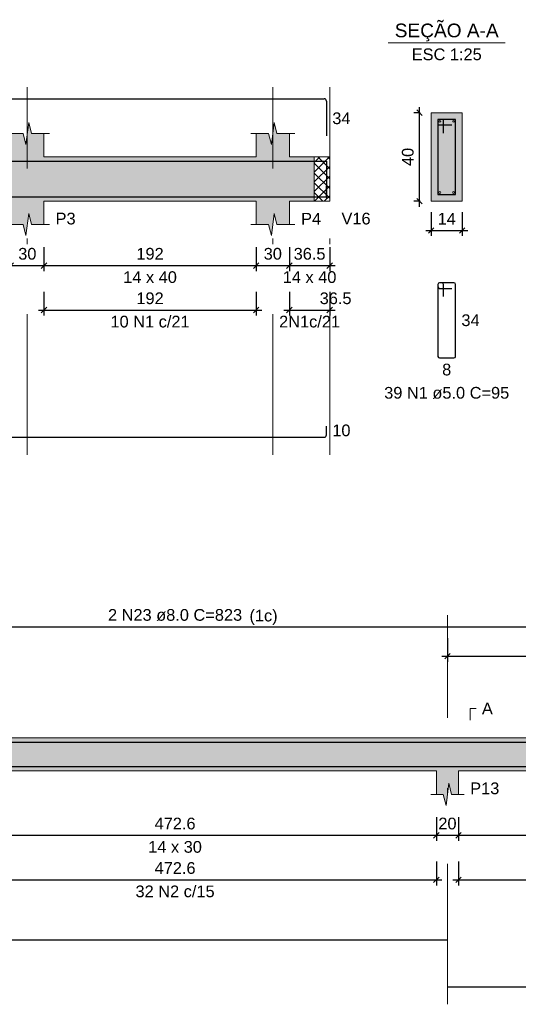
# Model space of a CAD drawing. Header units: millimetres. Extents: x 1434 to 2277, y -793 to -278.
# Tile 102 of 111: x 1859 to 1868, y -374 to -356. Entities that reach past the tile are written whole.
import ezdxf

# ---------------------------------------------------------------- set-up
doc = ezdxf.new("R2010")
doc.units = ezdxf.units.MM
doc.linetypes.add('DASHDOT', pattern=[25.4, 12.7, -6.35, 0, -6.35])
for name, color, linetype, lineweight in [('Descrição da armadura', 7, 'Continuous', 5), ('DT-Barras na forma', 1, 'Continuous', 30), ('DT-Barras no corte', 5, 'Continuous', 5), ('DT-Barras rebatidas', 1, 'Continuous', 30), ('DT-Cotas', 9, 'Continuous', 5), ('DT-Forma', 5, 'Continuous', 5), ('DT-Hachura forma vigas', 252, 'Continuous', 5), ('DT-Hachura intersecção vigas', 9, 'Continuous', 5), ('DT-Hachura seção vigas', 252, 'Continuous', 5), ('DT-Pontilhado', 9, 'DASHDOT', 5), ('DT-Textos', 7, 'Continuous', 5), ('Textos armaduras', 7, 'Continuous', 5)]:
    doc.layers.add(name, color=color, linetype=linetype, lineweight=lineweight)
doc.styles.add('ARIAL', font='arial.ttf')
doc.styles.get("Standard").update_dxf_attribs({"font": 'arial.ttf'})
doc.dimstyles.new('UM_25.000000', dxfattribs={"dimtxt": 0.18, "dimasz": 0.1, "dimexe": 0.1, "dimexo": 0.2, "dimgap": 0, "dimtad": 1, "dimtih": 1, "dimtoh": 1, "dimdec": 1, "dimlfac": 25, "dimzin": 0, "dimdsep": 46, "dimtxsty": 'Standard', "dimcen": 0.09, "dimdle": 0.1, "dimadec": 1, "dimazin": 2, "dimtfac": 1, "dimtdec": 4, "dimtofl": 0, "dimtmove": 0, "dimatfit": 3, "dimfxl": 1, "dimtolj": 1, "dimarcsym": 0})
doc.dimstyles.new('UM_50.000000', dxfattribs={"dimtxt": 0.18, "dimasz": 0.1, "dimexe": 0.1, "dimexo": 0.2, "dimgap": 0, "dimtad": 1, "dimtih": 1, "dimtoh": 1, "dimdec": 1, "dimlfac": 50, "dimzin": 0, "dimdsep": 46, "dimtxsty": 'Standard', "dimcen": 0.09, "dimdle": 0.1, "dimadec": 1, "dimazin": 2, "dimtfac": 1, "dimtdec": 4, "dimtofl": 0, "dimtmove": 0, "dimatfit": 3, "dimfxl": 1, "dimtolj": 1, "dimarcsym": 0})

# ---------------------------------------------------------------- blocks, each defined once
blk = doc.blocks.new('_Oblique')
at = {"color": 0, "linetype": 'ByBlock', "lineweight": -2}
blk.add_line((-0.5, -0.5), (0.5, 0.5), dxfattribs=at)
blk = doc.blocks.new('*D645')
at = {"layer": 'DT-Cotas', "color": 0, "lineweight": -2, "transparency": 16777216}
for p, q in [((1858.462, -359.944), (1858.462, -360.374)), ((1859.062, -359.944), (1859.062, -360.374)), ((1858.362, -360.274), (1859.162, -360.274))]:
    blk.add_line(p, q, dxfattribs=at)
at = {"layer": 'DT-Cotas', "color": 0, "lineweight": -2, "transparency": 16777216, "xscale": 0.1, "yscale": 0.1, "zscale": 0.1, "rotation": 180}
blk.add_blockref('_Oblique', (1858.462, -360.274), dxfattribs=at)
at = {"layer": 'DT-Cotas', "color": 0, "lineweight": -2, "transparency": 16777216, "xscale": 0.1, "yscale": 0.1, "zscale": 0.1}
blk.add_blockref('_Oblique', (1859.062, -360.274), dxfattribs=at)
at = {"layer": 'DT-Cotas', "color": 7, "transparency": 16777216, "insert": (1858.762, -360.062), "char_height": 0.2118, "attachment_point": 5, "rotation": 0.0057, "style": 'ARIAL'}
blk.add_mtext('\\A1;30', dxfattribs=at)
blk = doc.blocks.new('*D646')
at = {"layer": 'DT-Cotas', "color": 0, "lineweight": -2, "transparency": 16777216}
for p, q in [((1859.062, -359.944), (1859.062, -360.374)), ((1862.901, -359.944), (1862.901, -360.374)), ((1858.962, -360.274), (1863.001, -360.274))]:
    blk.add_line(p, q, dxfattribs=at)
at = {"layer": 'DT-Cotas', "color": 0, "lineweight": -2, "transparency": 16777216, "xscale": 0.1, "yscale": 0.1, "zscale": 0.1, "rotation": 180}
blk.add_blockref('_Oblique', (1859.062, -360.274), dxfattribs=at)
at = {"layer": 'DT-Cotas', "color": 0, "lineweight": -2, "transparency": 16777216, "xscale": 0.1, "yscale": 0.1, "zscale": 0.1}
blk.add_blockref('_Oblique', (1862.901, -360.274), dxfattribs=at)
at = {"layer": 'DT-Cotas', "color": 7, "transparency": 16777216, "insert": (1860.981, -360.062), "char_height": 0.2118, "attachment_point": 5, "rotation": 0.0057, "style": 'ARIAL'}
blk.add_mtext('\\A1;192', dxfattribs=at)
blk = doc.blocks.new('*D647')
at = {"layer": 'DT-Cotas', "color": 0, "lineweight": -2, "transparency": 16777216}
for p, q in [((1862.901, -359.944), (1862.901, -360.374)), ((1863.501, -359.944), (1863.501, -360.374)), ((1862.801, -360.274), (1863.601, -360.274))]:
    blk.add_line(p, q, dxfattribs=at)
at = {"layer": 'DT-Cotas', "color": 0, "lineweight": -2, "transparency": 16777216, "xscale": 0.1, "yscale": 0.1, "zscale": 0.1, "rotation": 180}
blk.add_blockref('_Oblique', (1862.901, -360.274), dxfattribs=at)
at = {"layer": 'DT-Cotas', "color": 0, "lineweight": -2, "transparency": 16777216, "xscale": 0.1, "yscale": 0.1, "zscale": 0.1}
blk.add_blockref('_Oblique', (1863.501, -360.274), dxfattribs=at)
at = {"layer": 'DT-Cotas', "color": 7, "transparency": 16777216, "insert": (1863.201, -360.062), "char_height": 0.2118, "attachment_point": 5, "rotation": 0.0057, "style": 'ARIAL'}
blk.add_mtext('\\A1;30', dxfattribs=at)
blk = doc.blocks.new('*D648')
at = {"layer": 'DT-Cotas', "color": 0, "lineweight": -2, "transparency": 16777216}
for p, q in [((1863.501, -359.944), (1863.501, -360.374)), ((1864.231, -359.944), (1864.231, -360.374)), ((1863.401, -360.274), (1864.331, -360.274))]:
    blk.add_line(p, q, dxfattribs=at)
at = {"layer": 'DT-Cotas', "color": 0, "lineweight": -2, "transparency": 16777216, "xscale": 0.1, "yscale": 0.1, "zscale": 0.1, "rotation": 180}
blk.add_blockref('_Oblique', (1863.501, -360.274), dxfattribs=at)
at = {"layer": 'DT-Cotas', "color": 0, "lineweight": -2, "transparency": 16777216, "xscale": 0.1, "yscale": 0.1, "zscale": 0.1}
blk.add_blockref('_Oblique', (1864.231, -360.274), dxfattribs=at)
at = {"layer": 'DT-Cotas', "color": 7, "transparency": 16777216, "insert": (1863.866, -360.062), "char_height": 0.2118, "attachment_point": 5, "rotation": 0.0057, "style": 'ARIAL'}
blk.add_mtext('\\A1;36.5', dxfattribs=at)
blk = doc.blocks.new('*D651')
at = {"layer": 'DT-Cotas', "color": 0, "lineweight": -2, "transparency": 16777216}
for p, q in [((1859.062, -360.749), (1859.062, -361.179)), ((1862.901, -360.749), (1862.901, -361.179)), ((1858.962, -361.079), (1863.001, -361.079))]:
    blk.add_line(p, q, dxfattribs=at)
at = {"layer": 'DT-Cotas', "color": 0, "lineweight": -2, "transparency": 16777216, "xscale": 0.1, "yscale": 0.1, "zscale": 0.1, "rotation": 180}
blk.add_blockref('_Oblique', (1859.062, -361.079), dxfattribs=at)
at = {"layer": 'DT-Cotas', "color": 0, "lineweight": -2, "transparency": 16777216, "xscale": 0.1, "yscale": 0.1, "zscale": 0.1}
blk.add_blockref('_Oblique', (1862.901, -361.079), dxfattribs=at)
at = {"layer": 'DT-Cotas', "color": 7, "transparency": 16777216, "insert": (1860.981, -360.867), "char_height": 0.2118, "attachment_point": 5, "rotation": 0.0057, "style": 'ARIAL'}
blk.add_mtext('\\A1;192', dxfattribs=at)
blk = doc.blocks.new('*D652')
at = {"layer": 'DT-Cotas', "color": 0, "lineweight": -2, "transparency": 16777216}
for p, q in [((1863.501, -360.749), (1863.501, -361.179)), ((1864.231, -360.749), (1864.231, -361.179)), ((1863.401, -361.079), (1864.331, -361.079))]:
    blk.add_line(p, q, dxfattribs=at)
at = {"layer": 'DT-Cotas', "color": 0, "lineweight": -2, "transparency": 16777216, "xscale": 0.1, "yscale": 0.1, "zscale": 0.1, "rotation": 180}
blk.add_blockref('_Oblique', (1863.501, -361.079), dxfattribs=at)
at = {"layer": 'DT-Cotas', "color": 0, "lineweight": -2, "transparency": 16777216, "xscale": 0.1, "yscale": 0.1, "zscale": 0.1}
blk.add_blockref('_Oblique', (1864.231, -361.079), dxfattribs=at)
at = {"layer": 'DT-Cotas', "color": 7, "transparency": 16777216, "insert": (1864.337, -360.867), "char_height": 0.2118, "attachment_point": 5, "rotation": 0.0057, "style": 'ARIAL'}
blk.add_mtext('\\A1;36.5', dxfattribs=at)
blk = doc.blocks.new('*D653')
at = {"layer": 'DT-Cotas', "color": 0, "lineweight": -2, "transparency": 16777216}
for p, q in [((1865.854, -359.209), (1865.854, -357.409)), ((1865.866, -357.509), (1865.754, -357.509)), ((1865.866, -359.109), (1865.754, -359.109))]:
    blk.add_line(p, q, dxfattribs=at)
at = {"layer": 'DT-Cotas', "color": 0, "lineweight": -2, "transparency": 16777216, "xscale": 0.1, "yscale": 0.1, "zscale": 0.1}
for p, rotation in [((1865.854, -357.509), 90), ((1865.854, -359.109), 270)]:
    blk.add_blockref('_Oblique', p, dxfattribs=dict(at, rotation=rotation))
at = {"layer": 'DT-Cotas', "color": 7, "transparency": 16777216, "insert": (1865.643, -358.309), "char_height": 0.2118, "attachment_point": 5, "rotation": 90, "style": 'ARIAL'}
blk.add_mtext('\\A1;40', dxfattribs=at)
blk = doc.blocks.new('*D654')
at = {"layer": 'DT-Cotas', "color": 0, "lineweight": -2, "transparency": 16777216}
for p, q in [((1866.066, -359.309), (1866.066, -359.739)), ((1866.626, -359.309), (1866.626, -359.739)), ((1865.966, -359.639), (1866.726, -359.639))]:
    blk.add_line(p, q, dxfattribs=at)
at = {"layer": 'DT-Cotas', "color": 0, "lineweight": -2, "transparency": 16777216, "xscale": 0.1, "yscale": 0.1, "zscale": 0.1, "rotation": 180}
blk.add_blockref('_Oblique', (1866.066, -359.639), dxfattribs=at)
at = {"layer": 'DT-Cotas', "color": 0, "lineweight": -2, "transparency": 16777216, "xscale": 0.1, "yscale": 0.1, "zscale": 0.1}
blk.add_blockref('_Oblique', (1866.626, -359.639), dxfattribs=at)
at = {"layer": 'DT-Cotas', "color": 7, "transparency": 16777216, "insert": (1866.346, -359.427), "char_height": 0.2118, "attachment_point": 5, "rotation": 0.0057, "style": 'ARIAL'}
blk.add_mtext('\\A1;14', dxfattribs=at)
blk = doc.blocks.new('*D657')
at = {"layer": 'DT-Cotas', "color": 0, "lineweight": -2, "transparency": 16777216}
for p, q in [((1856.708, -370.251), (1856.708, -370.68)), ((1866.159, -370.251), (1866.159, -370.68)), ((1856.608, -370.58), (1866.259, -370.58))]:
    blk.add_line(p, q, dxfattribs=at)
at = {"layer": 'DT-Cotas', "color": 0, "lineweight": -2, "transparency": 16777216, "xscale": 0.1, "yscale": 0.1, "zscale": 0.1, "rotation": 180}
blk.add_blockref('_Oblique', (1856.708, -370.58), dxfattribs=at)
at = {"layer": 'DT-Cotas', "color": 0, "lineweight": -2, "transparency": 16777216, "xscale": 0.1, "yscale": 0.1, "zscale": 0.1}
blk.add_blockref('_Oblique', (1866.159, -370.58), dxfattribs=at)
at = {"layer": 'DT-Cotas', "color": 7, "transparency": 16777216, "insert": (1861.434, -370.368), "char_height": 0.2118, "attachment_point": 5, "rotation": 0.0057, "style": 'ARIAL'}
blk.add_mtext('\\A1;472.6', dxfattribs=at)
blk = doc.blocks.new('*D658')
at = {"layer": 'DT-Cotas', "color": 0, "lineweight": -2, "transparency": 16777216}
for p, q in [((1866.159, -370.251), (1866.159, -370.68)), ((1866.559, -370.251), (1866.559, -370.68)), ((1866.059, -370.58), (1866.659, -370.58))]:
    blk.add_line(p, q, dxfattribs=at)
at = {"layer": 'DT-Cotas', "color": 0, "lineweight": -2, "transparency": 16777216, "xscale": 0.1, "yscale": 0.1, "zscale": 0.1, "rotation": 180}
blk.add_blockref('_Oblique', (1866.159, -370.58), dxfattribs=at)
at = {"layer": 'DT-Cotas', "color": 0, "lineweight": -2, "transparency": 16777216, "xscale": 0.1, "yscale": 0.1, "zscale": 0.1}
blk.add_blockref('_Oblique', (1866.559, -370.58), dxfattribs=at)
at = {"layer": 'DT-Cotas', "color": 7, "transparency": 16777216, "insert": (1866.359, -370.368), "char_height": 0.2118, "attachment_point": 5, "rotation": 0.0057, "style": 'ARIAL'}
blk.add_mtext('\\A1;20', dxfattribs=at)
blk = doc.blocks.new('*D659')
at = {"layer": 'DT-Cotas', "color": 0, "lineweight": -2, "transparency": 16777216}
for p, q in [((1866.559, -370.251), (1866.559, -370.68)), ((1876.35, -370.251), (1876.35, -370.68)), ((1866.459, -370.58), (1876.45, -370.58))]:
    blk.add_line(p, q, dxfattribs=at)
at = {"layer": 'DT-Cotas', "color": 0, "lineweight": -2, "transparency": 16777216, "xscale": 0.1, "yscale": 0.1, "zscale": 0.1, "rotation": 180}
blk.add_blockref('_Oblique', (1866.559, -370.58), dxfattribs=at)
at = {"layer": 'DT-Cotas', "color": 0, "lineweight": -2, "transparency": 16777216, "xscale": 0.1, "yscale": 0.1, "zscale": 0.1}
blk.add_blockref('_Oblique', (1876.35, -370.58), dxfattribs=at)
at = {"layer": 'DT-Cotas', "color": 7, "transparency": 16777216, "insert": (1871.455, -370.368), "char_height": 0.2118, "attachment_point": 5, "rotation": 0.0057, "style": 'ARIAL'}
blk.add_mtext('\\A1;489.6', dxfattribs=at)
blk = doc.blocks.new('*D661')
at = {"layer": 'DT-Cotas', "color": 0, "lineweight": -2, "transparency": 16777216}
for p, q in [((1856.708, -371.056), (1856.708, -371.485)), ((1866.159, -371.056), (1866.159, -371.485)), ((1856.608, -371.385), (1866.259, -371.385))]:
    blk.add_line(p, q, dxfattribs=at)
at = {"layer": 'DT-Cotas', "color": 0, "lineweight": -2, "transparency": 16777216, "xscale": 0.1, "yscale": 0.1, "zscale": 0.1, "rotation": 180}
blk.add_blockref('_Oblique', (1856.708, -371.385), dxfattribs=at)
at = {"layer": 'DT-Cotas', "color": 0, "lineweight": -2, "transparency": 16777216, "xscale": 0.1, "yscale": 0.1, "zscale": 0.1}
blk.add_blockref('_Oblique', (1866.159, -371.385), dxfattribs=at)
at = {"layer": 'DT-Cotas', "color": 7, "transparency": 16777216, "insert": (1861.434, -371.173), "char_height": 0.2118, "attachment_point": 5, "rotation": 0.0057, "style": 'ARIAL'}
blk.add_mtext('\\A1;472.6', dxfattribs=at)
blk = doc.blocks.new('*D662')
at = {"layer": 'DT-Cotas', "color": 0, "lineweight": -2, "transparency": 16777216}
for p, q in [((1866.559, -371.056), (1866.559, -371.485)), ((1876.07, -371.056), (1876.07, -371.485)), ((1866.459, -371.385), (1876.17, -371.385))]:
    blk.add_line(p, q, dxfattribs=at)
at = {"layer": 'DT-Cotas', "color": 0, "lineweight": -2, "transparency": 16777216, "xscale": 0.1, "yscale": 0.1, "zscale": 0.1, "rotation": 180}
blk.add_blockref('_Oblique', (1866.559, -371.385), dxfattribs=at)
at = {"layer": 'DT-Cotas', "color": 0, "lineweight": -2, "transparency": 16777216, "xscale": 0.1, "yscale": 0.1, "zscale": 0.1}
blk.add_blockref('_Oblique', (1876.07, -371.385), dxfattribs=at)
at = {"layer": 'DT-Cotas', "color": 7, "transparency": 16777216, "insert": (1871.315, -371.173), "char_height": 0.2118, "attachment_point": 5, "rotation": 0.0057, "style": 'ARIAL'}
blk.add_mtext('\\A1;475.6', dxfattribs=at)
blk = doc.blocks.new('*D663')
at = {"layer": 'DT-Cotas', "color": 0, "lineweight": -2, "transparency": 16777216}
for p, q in [((1866.359, -367.011), (1866.359, -367.44)), ((1869.659, -367.011), (1869.659, -367.44)), ((1866.259, -367.34), (1869.759, -367.34))]:
    blk.add_line(p, q, dxfattribs=at)
at = {"layer": 'DT-Cotas', "color": 0, "lineweight": -2, "transparency": 16777216, "xscale": 0.1, "yscale": 0.1, "zscale": 0.1, "rotation": 180}
blk.add_blockref('_Oblique', (1866.359, -367.34), dxfattribs=at)
at = {"layer": 'DT-Cotas', "color": 0, "lineweight": -2, "transparency": 16777216, "xscale": 0.1, "yscale": 0.1, "zscale": 0.1}
blk.add_blockref('_Oblique', (1869.659, -367.34), dxfattribs=at)
at = {"layer": 'DT-Cotas', "color": 7, "transparency": 16777216, "insert": (1868.009, -367.128), "char_height": 0.2118, "attachment_point": 5, "rotation": 0.0057, "style": 'ARIAL'}
blk.add_mtext('\\A1;165', dxfattribs=at)

msp = doc.modelspace()

# ---------------------------------------------------------------- hatches: boundary and pattern name
at = {"layer": 'DT-Hachura forma vigas', "linetype": 'Continuous'}
for points in [[(1863.5008, -359.1091), (1863.951, -359.1091), (1863.951, -358.3091), (1863.5008, -358.3091), (1863.5008, -357.8855), (1863.2758, -357.8855), (1863.2258, -357.6855), (1863.1758, -358.0855), (1863.1258, -357.8855), (1862.9008, -357.8855), (1862.9008, -358.3091), (1859.0616, -358.3091), (1859.0616, -357.8855), (1858.8366, -357.8855), (1858.7866, -357.6855), (1858.7366, -358.0855), (1858.6866, -357.8855), (1858.4616, -357.8855), (1858.4616, -358.3091), (1851.1648, -358.3091), (1850.5648, -358.3091), (1847.0648, -358.3091), (1846.7848, -358.3091), (1846.7848, -359.1091), (1846.7848, -359.5327), (1846.8498, -359.5327), (1846.8998, -359.7327), (1846.9498, -359.3327), (1846.9998, -359.5327), (1847.0648, -359.5327), (1847.0648, -359.1091), (1850.5648, -359.1091), (1850.5648, -359.5327), (1850.7898, -359.5327), (1850.8398, -359.7327), (1850.8898, -359.3327), (1850.9398, -359.5327), (1851.1648, -359.5327), (1851.1648, -359.1091), (1858.4616, -359.1091), (1858.4616, -359.5327), (1858.6866, -359.5327), (1858.7366, -359.7327), (1858.7866, -359.3327), (1858.8366, -359.5327), (1859.0616, -359.5327), (1859.0616, -359.1091), (1862.9008, -359.1091), (1862.9008, -359.5327), (1863.1258, -359.5327), (1863.1758, -359.7327), (1863.2258, -359.3327), (1863.2758, -359.5327), (1863.5008, -359.5327), (1863.5008, -359.1091)], [(1866.5593, -369.4153), (1876.0703, -369.4153), (1876.0703, -368.8153), (1866.5593, -368.8153), (1866.1593, -368.8153), (1856.7079, -368.8153), (1856.3079, -368.8153), (1846.7967, -368.8153), (1846.7967, -369.4153), (1856.3079, -369.4153), (1856.3079, -369.8389), (1856.4329, -369.8389), (1856.4829, -370.0389), (1856.5329, -369.6389), (1856.5829, -369.8389), (1856.7079, -369.8389), (1856.7079, -369.4153), (1866.1593, -369.4153), (1866.1593, -369.8389), (1866.2843, -369.8389), (1866.3343, -370.0389), (1866.3843, -369.6389), (1866.4343, -369.8389), (1866.5593, -369.8389), (1866.5593, -369.4153)]]:
    msp.add_hatch(color=256, dxfattribs=at).paths.add_polyline_path(points)
at = {"layer": 'DT-Hachura intersecção vigas', "linetype": 'Continuous'}
h = msp.add_hatch(dxfattribs=at)
h.set_pattern_fill('ANSI37', color=256, style=0)
h.set_pattern_definition([(45, (1842.64089, -453.96309), (-0.08838835, 0.08838835), []), (135, (1842.64089, -453.96309), (-0.08838835, -0.08838835), [])])
h.paths.add_polyline_path([(1863.951, -359.1091), (1864.231, -359.1091), (1864.231, -358.3091), (1863.951, -358.3091), (1863.951, -359.1091)])
at = {"layer": 'DT-Hachura seção vigas', "linetype": 'Continuous'}
msp.add_hatch(color=256, dxfattribs=at).paths.add_polyline_path([(1866.0661, -359.1091), (1866.0661, -359.1091), (1866.6261, -359.1091), (1866.6261, -357.5091), (1866.0661, -357.5091), (1866.0661, -359.1091)])

# ---------------------------------------------------------------- linework, layer by layer
at = {"layer": 'DT-Barras na forma'}
for p, q in [((1866.2861, -357.6291), (1866.1861, -357.6291)), ((1866.1861, -357.6291), (1866.1861, -358.9891)), ((1866.5061, -357.6291), (1866.1861, -357.6291)), ((1866.1861, -357.6291), (1866.1861, -357.7291)), ((1866.2861, -357.8791), (1866.2861, -357.6291)), ((1866.5061, -358.9891), (1866.5061, -357.6291)), ((1866.1861, -357.7291), (1866.4361, -357.7291)), ((1866.1861, -358.9891), (1866.5061, -358.9891))]:
    msp.add_line(p, q, dxfattribs=at)
for points in [[(1846.8448, -358.8907), (1846.8448, -358.3871), (1864.171, -358.3871), (1864.171, -359.0571)], [(1846.8448, -358.8311), (1846.8448, -359.0311), (1864.171, -359.0311), (1864.171, -358.8311)], [(1853.2079, -368.8933), (1869.6593, -368.8933)], [(1846.5767, -369.3373), (1866.3593, -369.3373)], [(1866.3593, -369.3373), (1876.2903, -369.3373)]]:
    msp.add_lwpolyline(points, dxfattribs=at)
at = {"layer": 'DT-Barras no corte'}
for centre in [(1866.2221, -357.6651), (1866.4701, -357.6651), (1866.2221, -358.9531), (1866.4701, -358.9531)]:
    msp.add_circle(centre, 0.016, dxfattribs=at)
at = {"layer": 'DT-Barras rebatidas'}
for p, q in [((1846.8848, -357.2575), (1864.131, -357.2575)), ((1864.171, -357.2975), (1864.171, -357.9275)), ((1866.1861, -360.6158), (1866.1861, -361.9158)), ((1866.1861, -360.6158), (1866.1861, -360.6558)), ((1866.2561, -360.5858), (1866.2161, -360.5858)), ((1866.4761, -360.5858), (1866.2161, -360.5858)), ((1866.2861, -360.8358), (1866.2861, -360.6158)), ((1866.5061, -361.9158), (1866.5061, -360.6158)), ((1866.2161, -360.6858), (1866.4361, -360.6858)), ((1866.2161, -361.9458), (1866.4761, -361.9458)), ((1864.171, -363.3381), (1864.171, -363.1781)), ((1846.8848, -363.3781), (1864.131, -363.3781)), ((1853.2079, -366.8106), (1869.6593, -366.8106)), ((1846.5767, -372.4719), (1866.3593, -372.4719)), ((1866.3593, -373.3191), (1876.2903, -373.3191))]:
    msp.add_line(p, q, dxfattribs=at)
for centre, radius, start, end in [((1864.131, -357.2975), 0.04, 0, 90), ((1866.2161, -360.6158), 0.03, 90, 180), ((1866.2161, -360.6158), 0.03, 90, 180), ((1866.2161, -360.6558), 0.03, 180, 270), ((1866.2561, -360.6158), 0.03, 0, 90), ((1866.4761, -360.6158), 0.03, 0, 90), ((1866.2161, -361.9158), 0.03, 180, 270), ((1866.4761, -361.9158), 0.03, 270, 0), ((1864.131, -363.3381), 0.04, 270, 0)]:
    msp.add_arc(centre, radius, start, end, dxfattribs=at)
at = {"layer": 'DT-Forma'}
for p, q in [((1866.6261, -357.5091), (1866.0661, -357.5091)), ((1866.0661, -357.5091), (1866.0661, -357.5091)), ((1866.0661, -357.5091), (1866.0661, -359.1091)), ((1866.6261, -359.1091), (1866.6261, -357.5091)), ((1866.6261, -357.5091), (1866.6261, -357.5091)), ((1858.7366, -358.0855), (1858.7866, -357.6855)), ((1858.7866, -357.6855), (1858.8366, -357.8855)), ((1863.1758, -358.0855), (1863.2258, -357.6855)), ((1863.2258, -357.6855), (1863.2758, -357.8855)), ((1858.3616, -357.8855), (1858.6866, -357.8855)), ((1858.6866, -357.8855), (1858.7366, -358.0855)), ((1858.8366, -357.8855), (1859.1616, -357.8855)), ((1859.0616, -357.8855), (1859.0616, -358.3091)), ((1862.8008, -357.8855), (1863.1258, -357.8855)), ((1862.9008, -358.3091), (1862.9008, -357.8855)), ((1863.1258, -357.8855), (1863.1758, -358.0855)), ((1863.2758, -357.8855), (1863.6008, -357.8855)), ((1863.5008, -357.8855), (1863.5008, -358.3091)), ((1859.0616, -358.3091), (1862.9008, -358.3091)), ((1863.5008, -358.3091), (1863.951, -358.3091)), ((1863.951, -358.3091), (1864.231, -358.3091)), ((1859.0616, -359.5327), (1859.0616, -359.1091)), ((1859.0616, -359.1091), (1862.9008, -359.1091)), ((1862.9008, -359.1091), (1862.9008, -359.5327)), ((1863.5008, -359.5327), (1863.5008, -359.1091)), ((1863.5008, -359.1091), (1863.951, -359.1091)), ((1863.951, -359.1091), (1864.231, -359.1091)), ((1866.0661, -359.1091), (1866.6261, -359.1091)), ((1866.0661, -359.1091), (1866.0661, -359.1091)), ((1866.6261, -359.1091), (1866.6261, -359.1091)), ((1858.7366, -359.7327), (1858.7866, -359.3327)), ((1858.7866, -359.3327), (1858.8366, -359.5327)), ((1863.1758, -359.7327), (1863.2258, -359.3327)), ((1863.2258, -359.3327), (1863.2758, -359.5327)), ((1858.3616, -359.5327), (1858.6866, -359.5327)), ((1858.6866, -359.5327), (1858.7366, -359.7327)), ((1858.8366, -359.5327), (1859.1616, -359.5327)), ((1862.8008, -359.5327), (1863.1258, -359.5327)), ((1863.1258, -359.5327), (1863.1758, -359.7327)), ((1863.2758, -359.5327), (1863.6008, -359.5327)), ((1856.7079, -368.8153), (1866.1593, -368.8153)), ((1866.1593, -368.8153), (1866.5593, -368.8153)), ((1866.5593, -368.8153), (1876.0703, -368.8153)), ((1856.7079, -369.4153), (1866.1593, -369.4153)), ((1866.1593, -369.4153), (1866.1593, -369.8389)), ((1866.5593, -369.8389), (1866.5593, -369.4153)), ((1866.5593, -369.4153), (1876.0703, -369.4153)), ((1866.3343, -370.0389), (1866.3843, -369.6389)), ((1866.3843, -369.6389), (1866.4343, -369.8389)), ((1866.0593, -369.8389), (1866.2843, -369.8389)), ((1866.2843, -369.8389), (1866.3343, -370.0389)), ((1866.4343, -369.8389), (1866.6593, -369.8389))]:
    msp.add_line(p, q, dxfattribs=at)
at = {"layer": 'DT-Forma', "linetype": 'Continuous'}
msp.add_line((1864.231, -358.3091), (1864.231, -359.1091), dxfattribs=at)
at = {"layer": 'DT-Pontilhado', "ltscale": 0.2}
for p, q in [((1858.7616, -363.6958), (1858.7616, -357.0457)), ((1863.2008, -363.6958), (1863.2008, -357.0457)), ((1864.231, -363.6958), (1864.231, -357.0457)), ((1863.951, -358.3091), (1863.951, -359.1091)), ((1866.3593, -373.6368), (1866.3593, -366.5988))]:
    msp.add_line(p, q, dxfattribs=at)
at = {"layer": 'DT-Textos'}
msp.add_line((1865.2871, -356.2442), (1867.4051, -356.2442), dxfattribs=at)
msp.add_lwpolyline([(1866.7711, -368.4976), (1866.7711, -368.2858), (1866.877, -368.2858)], dxfattribs=at)

# ---------------------------------------------------------------- texts
at = {"layer": 'Descrição da armadura', "linetype": 'Continuous', "char_height": 0.2118, "attachment_point": 8, "line_spacing_factor": 0.798, "style": 'ARIAL'}
for s, insert, width in [('10 N1 c/21', (1860.9812, -361.3965), 2.869342), ('2N1c/21', (1863.8659, -361.3965), 2.209726), ('39 N1 ø5.0 C=95', (1866.3461, -362.6871), 4.534748), ('2 N23 ø8.0 C=823', (1861.4336, -366.7047), 4.8647), ('32 N2 c/15', (1861.4336, -371.7027), 2.869342)]:
    msp.add_mtext(s, dxfattribs=dict(at, insert=insert, width=width))
at = {"layer": 'DT-Textos', "line_spacing_factor": 0.798, "style": 'ARIAL'}
for s, insert, char_height, width, attachment_point in [('SEÇÃO A-A', (1866.3459, -356.2201), 0.2471, 4.137152, 8), ('ESC 1:25', (1866.3461, -356.5619), 0.2118, 2.167804, 8), ('P3', (1859.2734, -359.5327), 0.2118, 0.619479, 7), ('P4', (1863.7126, -359.5327), 0.2118, 0.619479, 7), ('V16', (1864.4428, -359.5327), 0.2118, 0.90115, 7), ('14 x 40', (1860.9812, -360.5917), 0.2118, 1.66134, 8), ('14 x 40', (1863.8659, -360.5917), 0.2118, 1.66134, 8), ('(1c)', (1862.7789, -366.7748), 0.2118, 0.872216, 7), ('A', (1866.9829, -368.3917), 0.2118, 0.337807, 7), ('P13', (1866.7711, -369.8389), 0.2118, 0.90115, 7), ('14 x 30', (1861.4336, -370.8979), 0.2118, 1.66134, 8)]:
    msp.add_mtext(s, dxfattribs=dict(at, insert=insert, char_height=char_height, width=width, attachment_point=attachment_point))
at = {"layer": 'Textos armaduras', "linetype": 'Continuous', "char_height": 0.2118, "attachment_point": 7, "line_spacing_factor": 0.798, "style": 'ARIAL'}
for s, insert, width in [('34', (1864.2769, -357.7184), 0.659905), ('34', (1866.612, -361.3717), 0.659905), ('8', (1866.2636, -362.2635), 0.329953), ('10', (1864.2769, -363.364), 0.659905)]:
    msp.add_mtext(s, dxfattribs=dict(at, insert=insert, width=width))

# ---------------------------------------------------------------- dimensions: what is measured, and where the dimension line sits
at = {"layer": 'DT-Cotas'}
dim = msp.add_linear_dim(base=(1865.8543, -357.5091), p1=(1866.0661, -359.1091), p2=(1866.0661, -357.5091), angle=90, dimstyle='UM_25.000000', override={"dimtxt": 0.2118, "dimasz": 0.1, "dimexe": 0.1, "dimexo": 0.2, "dimtad": 1, "dimtih": 0, "dimtoh": 0, "dimdec": 1, "dimlfac": 25, "dimzin": 8, "dimtxsty": 'ARIAL', "dimblk": 'Oblique', "dimblk1": 'Oblique', "dimblk2": 'Oblique', "dimsah": 1, "dimdle": 0.1, "dimse1": 0, "dimse2": 0, "dimclrt": 7, "dimadec": 1, "dimazin": 3, "dimtmove": 2, "dimldrblk": 'Oblique'}, dxfattribs=at)
dim.commit()
dim.dimension.update_dxf_attribs({"geometry": '*D653', "text_midpoint": (1865.6425, -358.3091), "dimtype": 160, "text_rotation": 90})
for base, p1, p2, dimstyle, override, picture, middle, turn in [((1866.6261, -359.6386), (1866.0661, -359.1091), (1866.6261, -359.1091), 'UM_25.000000', {"dimtxt": 0.2118, "dimasz": 0.1, "dimexe": 0.1, "dimexo": 0.2, "dimtad": 1, "dimtih": 0, "dimtoh": 0, "dimdec": 1, "dimlfac": 25, "dimzin": 8, "dimtxsty": 'ARIAL', "dimblk": 'Oblique', "dimblk1": 'Oblique', "dimblk2": 'Oblique', "dimsah": 1, "dimdle": 0.1, "dimse1": 0, "dimse2": 0, "dimclrt": 7, "dimadec": 1, "dimazin": 3, "dimtmove": 2, "dimldrblk": 'Oblique'}, '*D654', (1866.3461, -359.4268), 0.00573), ((1859.0616, -360.274), (1858.4616, -359.7445), (1859.0616, -359.7445), 'UM_50.000000', {"dimtxt": 0.2118, "dimasz": 0.1, "dimexe": 0.1, "dimexo": 0.2, "dimtad": 1, "dimtih": 0, "dimtoh": 0, "dimdec": 1, "dimlfac": 50, "dimzin": 8, "dimtxsty": 'ARIAL', "dimblk": 'Oblique', "dimblk1": 'Oblique', "dimblk2": 'Oblique', "dimsah": 1, "dimdle": 0.1, "dimse1": 0, "dimse2": 0, "dimclrt": 7, "dimadec": 1, "dimazin": 3, "dimtmove": 2, "dimldrblk": 'Oblique'}, '*D645', (1858.7616, -360.0622), 0.00573), ((1862.9008, -360.274), (1859.0616, -359.7445), (1862.9008, -359.7445), 'UM_50.000000', {"dimtxt": 0.2118, "dimasz": 0.1, "dimexe": 0.1, "dimexo": 0.2, "dimtad": 1, "dimtih": 0, "dimtoh": 0, "dimdec": 1, "dimlfac": 50, "dimzin": 8, "dimtxsty": 'ARIAL', "dimblk": 'Oblique', "dimblk1": 'Oblique', "dimblk2": 'Oblique', "dimsah": 1, "dimdle": 0.1, "dimse1": 0, "dimse2": 0, "dimclrt": 7, "dimadec": 1, "dimazin": 3, "dimtmove": 2, "dimldrblk": 'Oblique'}, '*D646', (1860.9812, -360.0622), 0.00573), ((1863.5008, -360.274), (1862.9008, -359.7445), (1863.5008, -359.7445), 'UM_50.000000', {"dimtxt": 0.2118, "dimasz": 0.1, "dimexe": 0.1, "dimexo": 0.2, "dimtad": 1, "dimtih": 0, "dimtoh": 0, "dimdec": 1, "dimlfac": 50, "dimzin": 8, "dimtxsty": 'ARIAL', "dimblk": 'Oblique', "dimblk1": 'Oblique', "dimblk2": 'Oblique', "dimsah": 1, "dimdle": 0.1, "dimse1": 0, "dimse2": 0, "dimclrt": 7, "dimadec": 1, "dimazin": 3, "dimtmove": 2, "dimldrblk": 'Oblique'}, '*D647', (1863.2008, -360.0622), 0.00573), ((1864.231, -360.274), (1863.5008, -359.7445), (1864.231, -359.7445), 'UM_50.000000', {"dimtxt": 0.2118, "dimasz": 0.1, "dimexe": 0.1, "dimexo": 0.2, "dimtad": 1, "dimtih": 0, "dimtoh": 0, "dimdec": 1, "dimlfac": 50, "dimzin": 8, "dimtxsty": 'ARIAL', "dimblk": 'Oblique', "dimblk1": 'Oblique', "dimblk2": 'Oblique', "dimsah": 1, "dimdle": 0.1, "dimse1": 0, "dimse2": 0, "dimclrt": 7, "dimadec": 1, "dimazin": 3, "dimtmove": 2, "dimldrblk": 'Oblique'}, '*D648', (1863.8659, -360.0622), 0.00573), ((1862.9008, -361.0788), (1859.0616, -360.5493), (1862.9008, -360.5493), 'UM_50.000000', {"dimtxt": 0.2118, "dimasz": 0.1, "dimexe": 0.1, "dimexo": 0.2, "dimtad": 1, "dimtih": 0, "dimtoh": 0, "dimdec": 1, "dimlfac": 50, "dimzin": 8, "dimtxsty": 'ARIAL', "dimblk": 'Oblique', "dimblk1": 'Oblique', "dimblk2": 'Oblique', "dimsah": 1, "dimdle": 0.1, "dimse1": 0, "dimse2": 0, "dimclrt": 7, "dimadec": 1, "dimazin": 3, "dimtmove": 2, "dimldrblk": 'Oblique'}, '*D651', (1860.9812, -360.867), 0.00573), ((1864.231, -361.0788), (1863.5008, -360.5493), (1864.231, -360.5493), 'UM_50.000000', {"dimtxt": 0.2118, "dimasz": 0.1, "dimexe": 0.1, "dimexo": 0.2, "dimtad": 1, "dimtih": 0, "dimtoh": 0, "dimdec": 1, "dimlfac": 50, "dimzin": 8, "dimtxsty": 'ARIAL', "dimblk": 'Oblique', "dimblk1": 'Oblique', "dimblk2": 'Oblique', "dimsah": 1, "dimdle": 0.1, "dimse1": 0, "dimse2": 0, "dimclrt": 7, "dimadec": 1, "dimazin": 3, "dimtmove": 2, "dimldrblk": 'Oblique'}, '*D652', (1864.3369, -360.867), 0.00573), ((1869.6593, -367.3401), (1866.3593, -366.8106), (1869.6593, -366.8106), 'UM_50.000000', {"dimtxt": 0.2118, "dimasz": 0.1, "dimexe": 0.1, "dimexo": 0.2, "dimtad": 1, "dimtih": 0, "dimtoh": 0, "dimdec": 1, "dimlfac": 50, "dimzin": 8, "dimtxsty": 'ARIAL', "dimblk": 'Oblique', "dimblk1": 'Oblique', "dimblk2": 'Oblique', "dimsah": 1, "dimdle": 0.1, "dimse1": 0, "dimse2": 0, "dimclrt": 7, "dimadec": 1, "dimazin": 3, "dimtmove": 2, "dimldrblk": 'Oblique'}, '*D663', (1868.0093, -367.1283), 0.00573), ((1866.1593, -370.5802), (1856.7079, -370.0507), (1866.1593, -370.0507), 'UM_50.000000', {"dimtxt": 0.2118, "dimasz": 0.1, "dimexe": 0.1, "dimexo": 0.2, "dimtad": 1, "dimtih": 0, "dimtoh": 0, "dimdec": 1, "dimlfac": 50, "dimzin": 8, "dimtxsty": 'ARIAL', "dimblk": 'Oblique', "dimblk1": 'Oblique', "dimblk2": 'Oblique', "dimsah": 1, "dimdle": 0.1, "dimse1": 0, "dimse2": 0, "dimclrt": 7, "dimadec": 1, "dimazin": 3, "dimtmove": 2, "dimldrblk": 'Oblique'}, '*D657', (1861.4336, -370.3684), 0.00573), ((1866.5593, -370.5802), (1866.1593, -370.0507), (1866.5593, -370.0507), 'UM_50.000000', {"dimtxt": 0.2118, "dimasz": 0.1, "dimexe": 0.1, "dimexo": 0.2, "dimtad": 1, "dimtih": 0, "dimtoh": 0, "dimdec": 1, "dimlfac": 50, "dimzin": 8, "dimtxsty": 'ARIAL', "dimblk": 'Oblique', "dimblk1": 'Oblique', "dimblk2": 'Oblique', "dimsah": 1, "dimdle": 0.1, "dimse1": 0, "dimse2": 0, "dimclrt": 7, "dimadec": 1, "dimazin": 3, "dimtmove": 2, "dimldrblk": 'Oblique'}, '*D658', (1866.3593, -370.3684), 0.00573), ((1876.3503444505, -370.580175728), (1866.5593444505, -370.050675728), (1876.3503444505, -370.050675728), 'UM_50.000000', {"dimtxt": 0.2118, "dimasz": 0.1, "dimexe": 0.1, "dimexo": 0.2, "dimtad": 1, "dimtih": 0, "dimtoh": 0, "dimdec": 1, "dimlfac": 50, "dimzin": 8, "dimtxsty": 'ARIAL', "dimblk": 'Oblique', "dimblk1": 'Oblique', "dimblk2": 'Oblique', "dimsah": 1, "dimdle": 0.1, "dimse1": 0, "dimse2": 0, "dimclrt": 7, "dimadec": 1, "dimazin": 3, "dimtmove": 2, "dimldrblk": 'Oblique'}, '*D659', (1871.4548444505, -370.368375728), 0.005729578), ((1866.1593, -371.385), (1856.7079, -370.8555), (1866.1593, -370.8555), 'UM_50.000000', {"dimtxt": 0.2118, "dimasz": 0.1, "dimexe": 0.1, "dimexo": 0.2, "dimtad": 1, "dimtih": 0, "dimtoh": 0, "dimdec": 1, "dimlfac": 50, "dimzin": 8, "dimtxsty": 'ARIAL', "dimblk": 'Oblique', "dimblk1": 'Oblique', "dimblk2": 'Oblique', "dimsah": 1, "dimdle": 0.1, "dimse1": 0, "dimse2": 0, "dimclrt": 7, "dimadec": 1, "dimazin": 3, "dimtmove": 2, "dimldrblk": 'Oblique'}, '*D661', (1861.4336, -371.1732), 0.00573), ((1876.0703444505, -371.385015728), (1866.5593444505, -370.855515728), (1876.0703444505, -370.855515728), 'UM_50.000000', {"dimtxt": 0.2118, "dimasz": 0.1, "dimexe": 0.1, "dimexo": 0.2, "dimtad": 1, "dimtih": 0, "dimtoh": 0, "dimdec": 1, "dimlfac": 50, "dimzin": 8, "dimtxsty": 'ARIAL', "dimblk": 'Oblique', "dimblk1": 'Oblique', "dimblk2": 'Oblique', "dimsah": 1, "dimdle": 0.1, "dimse1": 0, "dimse2": 0, "dimclrt": 7, "dimadec": 1, "dimazin": 3, "dimtmove": 2, "dimldrblk": 'Oblique'}, '*D662', (1871.3148444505, -371.173215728), 0.005729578)]:
    dim = msp.add_linear_dim(base=base, p1=p1, p2=p2, dimstyle=dimstyle, override=override, dxfattribs=at)
    dim.commit()
    dim.dimension.update_dxf_attribs({"geometry": picture, "text_midpoint": middle, "dimtype": 160, "text_rotation": turn})

doc.saveas('drawing.dxf')
